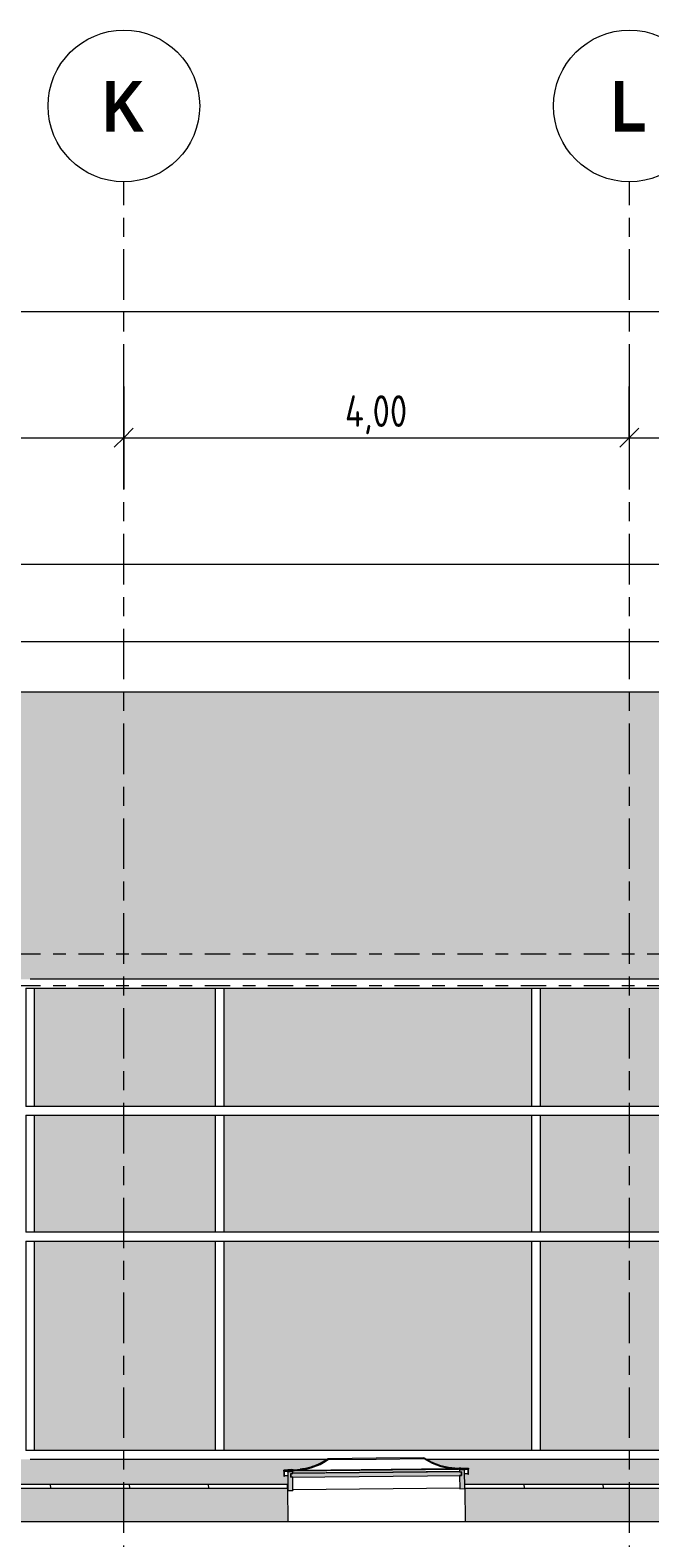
# Model space of a CAD drawing. Header units: metres. Extents: x -28 to 176, y -14 to 869.
# Tile 18 of 60: x 7.28 to 12.18, y 1.78 to 13.7. Entities that reach past the tile are written whole.
import ezdxf

# ---------------------------------------------------------------- set-up
doc = ezdxf.new("R2010")
doc.units = ezdxf.units.M
doc.linetypes.add('_Ebene_', pattern=[0.4, 0.2, -0.1, 0, -0.1])
doc.linetypes.add('_Rasterlinie_', pattern=[0.75, 0.4, -0.1, 0.15, -0.1])
for name, color, linetype, lineweight in [('A_Bem', 7, 'Continuous', 5), ('A_Bem-100', 7, 'Continuous', 5), ('A_Ebenen', 130, 'Continuous', 5), ('A_Fassade', 113, 'Continuous', 5), ('A_Fenster', 45, 'Continuous', 5), ('A_Geschossdecken', 7, 'Continuous', 5), ('A_Geschossdecken_Oberflächenschraffur', 7, 'Continuous', 5), ('A_Geschossdecken_Schraffur', 7, 'Continuous', 5), ('A_Linien_Feine Linien', 7, 'Continuous', 5), ('A_Raster', 128, 'Continuous', 5), ('A_Wand', 244, 'Continuous', 5), ('A_Wände_Oberflächenschraffur', 244, 'Continuous', 5)]:
    doc.layers.add(name, color=color, linetype=linetype, lineweight=lineweight)
doc.styles.add('Arial Narrow_B', font='txt', dxfattribs={"height": 0.4})
doc.styles.add('ISOCPEUR_1', font='isocpeur.ttf', dxfattribs={"width": 0.8, "height": 0.25})
doc.dimstyles.new('BLB-Standard_2_5_Aussen', dxfattribs={"dimscale": 0.3048, "dimtxt": 0.248995, "dimasz": 0.492126, "dimexe": 1.32874, "dimexo": 0.0625, "dimgap": 0.032808, "dimtad": 1, "dimrnd": 0.001, "dimzin": 0, "dimdsep": 46, "dimtxsty": 'ISOCPEUR_1', "dimblk1": 'OBLIQUE', "dimblk2": 'OBLIQUE', "dimsah": 1, "dimcen": 0.09, "dimdle": 0.164042, "dimazin": 0, "dimtfac": 1, "dimtdec": 4, "dimtix": 1, "dimtmove": 0, "dimatfit": 3, "dimfxl": 1.32874, "dimfxlon": 1, "dimtvp": 1, "dimtolj": 1, "dimtzin": 0, "dimarcsym": 2})
doc.dimstyles.new('BLB-Standard_2_5_Aussen_maskiert', dxfattribs={"dimscale": 0.3048, "dimtxt": 0.248995, "dimasz": 0.492126, "dimexe": 1.32874, "dimexo": 0.0625, "dimgap": 0.032808, "dimtad": 1, "dimrnd": 0.001, "dimzin": 0, "dimdsep": 46, "dimtxsty": 'ISOCPEUR_1', "dimblk1": 'OBLIQUE', "dimblk2": 'OBLIQUE', "dimsah": 1, "dimcen": 0.09, "dimdle": 0.164042, "dimazin": 0, "dimtfac": 1, "dimtdec": 4, "dimtix": 1, "dimtmove": 0, "dimatfit": 3, "dimfxl": 1.32874, "dimfxlon": 1, "dimtvp": 1, "dimtfill": 1, "dimtolj": 1, "dimtzin": 0, "dimarcsym": 2})
pattern_1 = [(0, (11.292, 18.958), (0.813, 0.203), [0.007, -0.603, 0.007, -0.603, -3.251]), (0, (11.292, 18.958), (0.813, 0.203), [-1.219, 0.007, -1.212, 0.007, -0.603, -1.422]), (0, (11.292, 18.958), (0.813, 0.203), [-3.048, 0.007, -0.4, 0.007, -1.009]), (120, (11.597, 19.06), (-0.5823032, 0.6025787), [0.007, -0.603, 0.007, -0.603, -3.251]), (120, (11.597, 19.06), (-0.5823032, 0.6025787), [-1.219, 0.007, -1.212, 0.007, -0.603, -1.422]), (120, (11.597, 19.06), (-0.5823032, 0.6025787), [-3.048, 0.007, -0.4, 0.007, -1.009]), (240, (11.699, 19.466), (-0.2306968, -0.8055787), [0.007, -0.603, 0.007, -0.603, -3.251]), (240, (11.699, 19.466), (-0.2306968, -0.8055787), [-1.219, 0.007, -1.212, 0.007, -0.603, -1.422]), (240, (11.699, 19.466), (-0.2306968, -0.8055787), [-3.048, 0.007, -0.4, 0.007, -1.009])]

# ---------------------------------------------------------------- blocks, each defined once
blk = doc.blocks.new('FE Dachkuppel rechteckig - 2320 x 1400-8069990-C')
at = {"layer": 'A_Fenster', "lineweight": 9}
for points in [[(9.285, 2.266), (9.29, 2.266), (9.29, 2.302), (9.355, 2.307), (9.429, 2.314), (9.502, 2.331), (9.571, 2.359), (9.636, 2.397), (10.392, 2.405), (10.457, 2.368), (10.527, 2.342), (10.6, 2.326), (10.74, 2.317), (10.74, 2.282), (10.745, 2.282), (10.745, 2.322), (10.675, 2.326), (10.6, 2.331), (10.527, 2.347), (10.457, 2.374), (10.392, 2.411), (9.636, 2.403), (9.571, 2.365), (9.502, 2.336), (9.429, 2.319), (9.285, 2.306)], [(9.34, 2.257), (10.69, 2.271), (10.69, 2.301), (9.34, 2.287)]]:
    blk.add_hatch(color=253, dxfattribs=at).paths.add_polyline_path(points, flags=0)
h = blk.add_hatch(color=253, dxfattribs=at)
h.paths.add_polyline_path([(9.317, 2.152), (9.357, 2.152), (9.355, 2.257), (9.34, 2.257), (9.34, 2.287), (9.355, 2.287), (9.355, 2.302), (9.315, 2.298), (9.316, 2.194)], flags=0)
h.paths.add_polyline_path([(10.676, 2.166), (10.716, 2.167), (10.715, 2.313), (10.675, 2.316), (10.675, 2.301), (10.69, 2.301), (10.69, 2.271), (10.675, 2.271), (10.676, 2.194)], flags=0)
at = {"layer": 'A_Fenster', "color": 250, "lineweight": 9}
for p, q in [((9.345, 2.317), (9.285, 2.312)), ((9.345, 2.312), (9.285, 2.306)), ((9.285, 2.306), (9.285, 2.312)), ((9.285, 2.306), (9.285, 2.266)), ((9.285, 2.266), (9.29, 2.266)), ((9.29, 2.302), (9.345, 2.307)), ((9.29, 2.266), (9.29, 2.302)), ((9.29, 2.266), (9.29, 2.272)), ((9.29, 2.272), (9.315, 2.272)), ((9.315, 2.304), (9.355, 2.307)), ((9.315, 2.298), (9.315, 2.304)), ((9.355, 2.302), (9.315, 2.298)), ((9.315, 2.298), (9.317, 2.152)), ((10.69, 2.301), (9.34, 2.287)), ((9.34, 2.257), (9.34, 2.287)), ((9.34, 2.287), (9.355, 2.287)), ((9.34, 2.287), (9.34, 2.257)), ((9.34, 2.257), (10.69, 2.271)), ((9.345, 2.312), (9.345, 2.317)), ((9.345, 2.317), (9.359, 2.317)), ((9.355, 2.312), (9.345, 2.312)), ((9.345, 2.307), (9.355, 2.307)), ((10.675, 2.321), (9.355, 2.307)), ((9.355, 2.307), (9.355, 2.302)), ((9.355, 2.292), (10.675, 2.306)), ((9.355, 2.287), (9.355, 2.302)), ((9.355, 2.287), (9.355, 2.292)), ((9.367, 2.308), (10.663, 2.322)), ((9.416, 2.313), (10.613, 2.325)), ((10.671, 2.331), (10.685, 2.331)), ((10.685, 2.326), (10.675, 2.326)), ((10.675, 2.316), (10.675, 2.321)), ((10.675, 2.321), (10.715, 2.318)), ((10.675, 2.321), (10.685, 2.321)), ((10.715, 2.313), (10.675, 2.316)), ((10.675, 2.316), (10.675, 2.301)), ((10.675, 2.301), (10.69, 2.301)), ((10.69, 2.271), (10.675, 2.271)), ((10.675, 2.271), (10.676, 2.166)), ((10.685, 2.331), (10.745, 2.328)), ((10.685, 2.331), (10.685, 2.326)), ((10.745, 2.322), (10.685, 2.326)), ((10.685, 2.321), (10.74, 2.317)), ((10.69, 2.301), (10.69, 2.271)), ((10.69, 2.271), (10.69, 2.301)), ((10.715, 2.318), (10.715, 2.313)), ((10.716, 2.167), (10.715, 2.313)), ((10.715, 2.287), (10.74, 2.287)), ((10.74, 2.317), (10.74, 2.282)), ((10.74, 2.282), (10.745, 2.282)), ((10.745, 2.328), (10.745, 2.322)), ((10.745, 2.282), (10.745, 2.322)), ((10.745, 2.282), (10.745, 2.288)), ((9.317, 2.152), (9.357, 2.152)), ((9.355, 2.257), (9.34, 2.257)), ((9.357, 2.152), (9.355, 2.257)), ((10.676, 2.171), (9.357, 2.157)), ((9.357, 2.157), (9.357, 2.152)), ((10.676, 2.166), (10.716, 2.167))]:
    blk.add_line(p, q, dxfattribs=at)
at = {"layer": 'A_Fenster', "color": 250, "lineweight": 9, "flags": 128}
for points in [[(9.636, 2.403), (9.571, 2.365), (9.502, 2.336), (9.429, 2.319), (9.355, 2.312)], [(9.355, 2.307), (9.429, 2.314), (9.502, 2.331), (9.571, 2.359), (9.636, 2.397)], [(10.392, 2.411), (10.014, 2.407), (9.636, 2.403)], [(9.636, 2.397), (10.014, 2.401), (10.392, 2.405)], [(10.675, 2.326), (10.6, 2.331), (10.527, 2.347), (10.457, 2.374), (10.392, 2.411)], [(10.392, 2.405), (10.457, 2.368), (10.527, 2.342), (10.6, 2.326), (10.675, 2.321)]]:
    blk.add_lwpolyline(points, dxfattribs=at)
at = {"layer": 'A_Fenster', "color": 250, "lineweight": 9}
for points in [[(9.585, 2.367), (9.602, 2.376), (9.619, 2.386), (9.636, 2.397)], [(10.444, 2.376), (10.426, 2.385), (10.409, 2.394), (10.392, 2.405)]]:
    blk.add_open_spline(points, degree=3, dxfattribs=at)
for points, knots in [([(9.583, 2.372), (9.575, 2.367), (9.558, 2.359), (9.533, 2.349), (9.509, 2.341), (9.488, 2.334), (9.466, 2.329), (9.444, 2.324), (9.427, 2.322), (9.417, 2.321), (9.415, 2.32)], [0.2049366, 0.2049366, 0.2049366, 0.2049366, 0.3, 0.4, 0.475, 0.55, 0.625, 0.7, 0.775, 0.8, 0.8, 0.8, 0.8]), ([(10.445, 2.381), (10.453, 2.377), (10.471, 2.369), (10.496, 2.359), (10.52, 2.351), (10.541, 2.345), (10.563, 2.34), (10.585, 2.336), (10.603, 2.334), (10.612, 2.333), (10.615, 2.333)], [0.2047992, 0.2047992, 0.2047992, 0.2047992, 0.3, 0.4, 0.475, 0.55, 0.625, 0.7, 0.775, 0.8, 0.8, 0.8, 0.8])]:
    blk.add_open_spline(points, degree=3, knots=knots, dxfattribs=at)
blk = doc.blocks.new('System Panel - Glazed window-8556059-C')
at = {"layer": 'A_Fassade', "lineweight": 9}
blk.add_hatch(color=10, dxfattribs=at).paths.add_polyline_path([(12.742, 2.469), (12.742, 4.125), (11.315, 4.125), (11.315, 2.469), (12.631, 2.469)], flags=0)
blk = doc.blocks.new('System Panel - Glazed window-8556060-C')
at = {"layer": 'A_Fassade', "lineweight": 9}
blk.add_hatch(color=10, dxfattribs=at).paths.add_polyline_path([(12.742, 5.19), (12.742, 6.125), (11.315, 6.125), (11.315, 5.19)], flags=0)
blk = doc.blocks.new('System Panel - Glazed window-8556061-C')
at = {"layer": 'A_Fassade', "lineweight": 9}
blk.add_hatch(color=10, dxfattribs=at).paths.add_polyline_path([(11.112, 2.469), (11.245, 2.469), (11.245, 4.125), (8.812, 4.125), (8.812, 2.469), (10.732, 2.469)], flags=0)
blk = doc.blocks.new('System Panel - Glazed window-8556062-C')
at = {"layer": 'A_Fassade', "lineweight": 9}
blk.add_hatch(color=10, dxfattribs=at).paths.add_polyline_path([(11.245, 5.19), (11.245, 6.125), (8.812, 6.125), (8.812, 5.19)], flags=0)
blk = doc.blocks.new('System Panel - Glazed window-8556063-C')
at = {"layer": 'A_Fassade', "lineweight": 9}
blk.add_hatch(color=10, dxfattribs=at).paths.add_polyline_path([(8.742, 2.469), (8.742, 4.125), (7.312, 4.125), (7.312, 2.469), (8.073, 2.469)], flags=0)
blk = doc.blocks.new('System Panel - Glazed window-8556064-C')
at = {"layer": 'A_Fassade', "lineweight": 9}
blk.add_hatch(color=10, dxfattribs=at).paths.add_polyline_path([(7.312, 5.19), (8.742, 5.19), (8.742, 6.125), (7.312, 6.125)], flags=0)
blk = doc.blocks.new('Rectangular Mullion - 70mm x 280mm_2-8070017-C')
at = {"layer": 'A_Fassade', "color": 250, "lineweight": 9}
for p, q in [((-7.238, 2.469), (-8.738, 2.469)), ((-8.738, 2.399), (-7.238, 2.399))]:
    blk.add_line(p, q, dxfattribs=at)
blk = doc.blocks.new('Rectangular Mullion - 70mm x 280mm_2-V29-C')
at = {"layer": 'A_Fassade', "color": 250, "lineweight": 9}
for p, q in [((11.28, 2.469), (8.777, 2.469)), ((8.777, 2.399), (9.628, 2.399)), ((10.414, 2.399), (11.28, 2.399))]:
    blk.add_line(p, q, dxfattribs=at)
blk = doc.blocks.new('Rectangular Mullion - 70mm x 280mm_2-8070022-C')
at = {"layer": 'A_Fassade', "color": 250, "lineweight": 9}
for p, q in [((12.777, 2.469), (11.28, 2.469)), ((11.28, 2.399), (12.777, 2.399))]:
    blk.add_line(p, q, dxfattribs=at)
blk = doc.blocks.new('Rectangular Mullion - 70mm x 160mm-8070023-C')
at = {"layer": 'A_Fassade', "color": 250, "lineweight": 9}
for p, q in [((-7.238, 5.19), (-8.738, 5.19)), ((-8.738, 5.12), (-7.238, 5.12))]:
    blk.add_line(p, q, dxfattribs=at)
blk = doc.blocks.new('Rectangular Mullion - 70mm x 160mm-8070025-C')
at = {"layer": 'A_Fassade', "color": 250, "lineweight": 9}
for p, q in [((-0.73, 5.19), (-3.233, 5.19)), ((-3.233, 5.12), (-0.73, 5.12))]:
    blk.add_line(p, q, dxfattribs=at)
blk = doc.blocks.new('Rectangular Mullion - 70mm x 160mm-8070028-C')
at = {"layer": 'A_Fassade', "color": 250, "lineweight": 9}
for p, q in [((12.777, 5.19), (11.28, 5.19)), ((11.28, 5.12), (12.777, 5.12))]:
    blk.add_line(p, q, dxfattribs=at)
blk = doc.blocks.new('Rectangular Mullion - 70mm x 280mm_2-8070030-C')
at = {"layer": 'A_Fassade', "color": 250, "lineweight": 9}
for p, q in [((-7.238, 6.195), (-8.738, 6.195)), ((-8.738, 6.125), (-7.238, 6.125))]:
    blk.add_line(p, q, dxfattribs=at)
blk = doc.blocks.new('Rectangular Mullion - 70mm x 280mm_2-8070031-C')
at = {"layer": 'A_Fassade', "color": 250, "lineweight": 9}
for p, q in [((-0.73, 6.195), (-3.233, 6.195)), ((-3.233, 6.125), (-0.73, 6.125))]:
    blk.add_line(p, q, dxfattribs=at)
blk = doc.blocks.new('Rectangular Mullion - 70mm x 280mm_2-8070033-C')
at = {"layer": 'A_Fassade', "color": 250, "lineweight": 9}
for p, q in [((12.777, 6.195), (11.28, 6.195)), ((11.28, 6.125), (12.777, 6.125))]:
    blk.add_line(p, q, dxfattribs=at)
blk = doc.blocks.new('Rectangular Mullion - 70mm x 160mm-8069955-C')
at = {"layer": 'A_Fassade', "color": 250, "lineweight": 9}
for p, q in [((15.242, 4.125), (15.312, 4.125)), ((15.242, 4.125), (15.242, 2.469)), ((15.312, 2.469), (15.312, 4.125)), ((15.312, 2.469), (15.242, 2.469))]:
    blk.add_line(p, q, dxfattribs=at)
blk = doc.blocks.new('Rectangular Mullion - 70mm x 160mm-8069616-C')
at = {"layer": 'A_Fassade', "color": 250, "lineweight": 9}
for p, q in [((15.242, 6.125), (15.312, 6.125)), ((15.242, 6.125), (15.242, 5.19)), ((15.312, 5.19), (15.312, 6.125)), ((15.312, 5.19), (15.242, 5.19))]:
    blk.add_line(p, q, dxfattribs=at)
blk = doc.blocks.new('System Panel - Glazed window-8556071-C')
at = {"layer": 'A_Fassade', "lineweight": 9}
blk.add_hatch(color=10, dxfattribs=at).paths.add_polyline_path([(-8.703, 4.195), (-7.273, 4.195), (-7.273, 5.12), (-8.703, 5.12), (-8.703, 4.413)], flags=0)
blk = doc.blocks.new('System Panel - Glazed window-8556072-C')
at = {"layer": 'A_Fassade', "lineweight": 9}
blk.add_hatch(color=10, dxfattribs=at).paths.add_polyline_path([(-3.198, 4.195), (-0.765, 4.195), (-0.765, 5.12), (-3.198, 5.12), (-3.198, 4.413)], flags=0)
blk = doc.blocks.new('System Panel - Glazed window-8556075-C')
at = {"layer": 'A_Fassade', "lineweight": 9}
blk.add_hatch(color=10, dxfattribs=at).paths.add_polyline_path([(11.315, 4.195), (12.742, 4.195), (12.742, 5.12), (11.315, 5.12), (11.315, 4.413)], flags=0)
blk = doc.blocks.new('Rectangular Mullion - 70mm x 160mm-8069613-C')
at = {"layer": 'A_Fassade', "color": 250, "lineweight": 9}
for p, q in [((15.242, 5.12), (15.312, 5.12)), ((15.242, 5.12), (15.242, 4.195)), ((15.312, 4.195), (15.312, 5.12)), ((15.312, 4.195), (15.242, 4.195))]:
    blk.add_line(p, q, dxfattribs=at)
blk = doc.blocks.new('DIMBLOCK23-C')
at = {"layer": 'A_Bem-100'}
for p, q in [((-12.718, 9.072), (-12.718, 9.882)), ((16.757, 9.072), (16.757, 9.882)), ((-12.718, 9.477), (16.757, 9.477)), ((-12.718, 9.477), (-12.718, 9.072)), ((16.757, 9.477), (16.757, 9.072))]:
    blk.add_line(p, q, dxfattribs=at)
at = {"layer": 'A_Bem-100', "lineweight": 9}
for p, q in [((-12.718, 9.477), (-12.643, 9.552)), ((16.757, 9.477), (16.832, 9.552)), ((-12.718, 9.477), (-12.793, 9.402)), ((16.757, 9.477), (16.682, 9.402))]:
    blk.add_line(p, q, dxfattribs=at)
at = {"layer": 'A_Bem-100', "color": 0, "insert": (1.656, 9.813), "char_height": 0.25, "width": 0.87242, "attachment_point": 1, "line_spacing_factor": 1.149209, "style": 'ISOCPEUR_1'}
blk.add_mtext('29,47\\A2\\H0.5x;\\S5^  ;\\H2x;', dxfattribs=at)
blk = doc.blocks.new('_Oblique')
at = {"color": 0, "linetype": 'ByBlock', "lineweight": -2}
blk.add_line((-0.5, -0.5), (0.5, 0.5), dxfattribs=at)
blk = doc.blocks.new('Raster - Raster-989695-C')
at = {"layer": 'A_Raster', "lineweight": 9}
blk.add_circle((19.983, 13.101), 0.6, dxfattribs=at)
blk = doc.blocks.new('DIMBLOCK46-C')
at = {"layer": 'A_Bem-100'}
for p, q in [((-15.994, 11.072), (-15.994, 11.882)), ((20.026, 11.072), (20.026, 11.882)), ((-16.044, 11.477), (20.076, 11.477)), ((-15.994, 11.477), (-15.994, 11.072)), ((20.026, 11.477), (20.026, 11.072))]:
    blk.add_line(p, q, dxfattribs=at)
at = {"layer": 'A_Bem-100', "lineweight": 9}
for p, q in [((-15.994, 11.477), (-16.069, 11.402)), ((-15.994, 11.477), (-15.919, 11.552)), ((20.026, 11.477), (19.951, 11.402)), ((20.026, 11.477), (20.101, 11.552))]:
    blk.add_line(p, q, dxfattribs=at)
at = {"layer": 'A_Bem-100', "color": 0, "insert": (1.707, 11.813), "char_height": 0.25, "width": 0.74096, "attachment_point": 1, "line_spacing_factor": 1.149209, "style": 'ISOCPEUR_1', "bg_fill": 3, "box_fill_scale": 1.25, "bg_fill_color": 256, "bg_fill_true_color": 13158600, "bg_fill_transparency": 0}
blk.add_mtext('36,02', dxfattribs=at)
blk = doc.blocks.new('DIMBLOCK68-C')
at = {"layer": 'A_Bem-100'}
for p, q in [((4.018, 10.882), (4.018, 10.072)), ((4.018, 10.477), (4.018, 10.882)), ((8.018, 10.882), (8.018, 10.072)), ((8.018, 10.477), (8.018, 10.882)), ((4.018, 10.477), (8.018, 10.477))]:
    blk.add_line(p, q, dxfattribs=at)
at = {"layer": 'A_Bem-100', "lineweight": 9}
for p, q in [((4.018, 10.477), (4.093, 10.552)), ((8.018, 10.477), (8.093, 10.552)), ((4.018, 10.477), (3.943, 10.402)), ((8.018, 10.477), (7.943, 10.402))]:
    blk.add_line(p, q, dxfattribs=at)
at = {"layer": 'A_Bem-100', "color": 0, "insert": (5.768, 10.813), "char_height": 0.25, "width": 0.60054, "attachment_point": 1, "line_spacing_factor": 1.149209, "style": 'ISOCPEUR_1'}
blk.add_mtext('4,00', dxfattribs=at)
blk = doc.blocks.new('DIMBLOCK69-C')
at = {"layer": 'A_Bem-100'}
for p, q in [((8.018, 10.882), (8.018, 10.072)), ((8.018, 10.477), (8.018, 10.882)), ((12.018, 10.882), (12.018, 10.072)), ((12.018, 10.477), (12.018, 10.882)), ((8.018, 10.477), (12.018, 10.477))]:
    blk.add_line(p, q, dxfattribs=at)
at = {"layer": 'A_Bem-100', "lineweight": 9}
for p, q in [((8.018, 10.477), (8.093, 10.552)), ((12.018, 10.477), (12.093, 10.552)), ((8.018, 10.477), (7.943, 10.402)), ((12.018, 10.477), (11.943, 10.402))]:
    blk.add_line(p, q, dxfattribs=at)
at = {"layer": 'A_Bem-100', "color": 0, "insert": (9.768, 10.813), "char_height": 0.25, "width": 0.60054, "attachment_point": 1, "line_spacing_factor": 1.149209, "style": 'ISOCPEUR_1'}
blk.add_mtext('4,00', dxfattribs=at)
blk = doc.blocks.new('DIMBLOCK70-C')
at = {"layer": 'A_Bem-100'}
for p, q in [((12.018, 10.882), (12.018, 10.072)), ((12.018, 10.477), (12.018, 10.882)), ((16.018, 10.882), (16.018, 10.072)), ((16.018, 10.477), (16.018, 10.882)), ((12.018, 10.477), (16.018, 10.477))]:
    blk.add_line(p, q, dxfattribs=at)
at = {"layer": 'A_Bem-100', "lineweight": 9}
for p, q in [((12.018, 10.477), (12.093, 10.552)), ((16.018, 10.477), (16.093, 10.552)), ((12.018, 10.477), (11.943, 10.402)), ((16.018, 10.477), (15.943, 10.402))]:
    blk.add_line(p, q, dxfattribs=at)
at = {"layer": 'A_Bem-100', "color": 0, "insert": (13.768, 10.813), "char_height": 0.25, "width": 0.60054, "attachment_point": 1, "line_spacing_factor": 1.149209, "style": 'ISOCPEUR_1'}
blk.add_mtext('4,00', dxfattribs=at)

msp = doc.modelspace()

# ---------------------------------------------------------------- hatches: boundary and pattern name
at = {"layer": 'A_Geschossdecken_Oberflächenschraffur'}
h = msp.add_hatch(dxfattribs=at)
h.set_pattern_fill('FP_40', color=9, style=0, pattern_type=2)
h.set_pattern_definition([(92.491, (3.697, 2.071), (-0.624584, -0.000146), [])])
h.paths.add_polyline_path([(21.7571, 2.1668), (21.7567, 2.2049), (19.9909, 2.2047), (19.9909, 2.2014), (19.5409, 2.2014), (19.5409, 2.2047), (16.7572, 2.2047), (16.7572, 2.2019), (15.9025, 2.2015), (15.9047, 2.1676), (15.5932, 2.1676), (15.5955, 2.202), (14.3731, 2.2019), (14.3746, 2.1669), (21.7552, 2.1668)], flags=0)
h.paths.add_polyline_path([(13.9344, 2.1669), (13.9494, 2.1669), (13.951, 2.202), (10.7161, 2.2019), (10.7164, 2.1669), (13.3909, 2.1669)], flags=0)
h.paths.add_polyline_path([(9.3164, 2.167), (9.315, 2.202), (6.7235, 2.2019), (6.724, 2.167), (9.315, 2.167)], flags=0)
h.paths.add_polyline_path([(5.3238, 2.167), (5.3223, 2.2021), (2.7238, 2.2019), (2.7243, 2.167), (5.3223, 2.167)], flags=0)
h.paths.add_polyline_path([(1.3241, 2.167), (1.3229, 2.2021), (-1.2798, 2.2019), (-1.2798, 2.1671), (1.3229, 2.167)], flags=0)
h.paths.add_polyline_path([(-2.6798, 2.1671), (-2.6798, 2.2022), (-5.288, 2.2019), (-5.288, 2.1671), (-3.3211, 2.1671)], flags=0)
h.paths.add_polyline_path([(-6.743, 2.1671), (-6.688, 2.1671), (-6.688, 2.2022), (-9.4905, 2.2019), (-9.4896, 2.1672), (-7.1192, 2.1671)], flags=0)
h.paths.add_polyline_path([(-10.1021, 2.1672), (-10.102, 2.1683), (-10.1021, 2.2023), (-11.1735, 2.2016), (-11.1716, 2.1672), (-10.1578, 2.1672)], flags=0)
h.paths.add_polyline_path([(-11.538, 2.1672), (-11.5361, 2.2023), (-12.7255, 2.2023), (-12.7255, 2.2049), (-15.9644, 2.2049), (-11.677, 2.1672)], flags=0)
h.paths.add_polyline_path([(22.657, 2.1828), (23.4021, 2.2049), (22.6567, 2.2049), (22.6569, 2.1919)], flags=0)
at = {"layer": 'A_Geschossdecken_Schraffur', "lineweight": 9}
h = msp.add_hatch(color=253, dxfattribs=at)
h.paths.add_polyline_path([(13.7281, 0.9549), (13.7415, 1.0049), (10.7287, 1.0049), (10.7292, 0.9549), (13.3909, 0.9549)], flags=0)
h.paths.add_polyline_path([(-19.1392, 0.9549), (-18.645, 0.9549), (-18.6448, 1.0049), (-18.8516, 1.0049), (-18.8516, 1.9049), (-18.6416, 1.9049), (-18.6405, 2.2049), (-19.1392, 2.2049), (-19.1392, 1.454)], flags=0)
h.paths.add_polyline_path([(-8.6385, 0.9549), (-6.688, 0.9549), (-6.688, 1.0049), (-9.3258, 1.0049), (-9.3139, 0.9549)], flags=0)
h.paths.add_polyline_path([(-13.1963, 0.9549), (-11.6808, 0.9549), (-11.6755, 1.0049), (-17.7448, 1.0049), (-17.745, 0.9549), (-16.2348, 0.9549)], flags=0)
h.paths.add_polyline_path([(23.5062, 0.9549), (23.5062, 1.0049), (22.6694, 1.0049), (22.6699, 0.9549), (23.2661, 0.9549)], flags=0)
h.paths.add_polyline_path([(9.3291, 0.9549), (9.3286, 1.0049), (6.7361, 1.0049), (6.7366, 0.9549), (8.0735, 0.9549)], flags=0)
h.paths.add_polyline_path([(14.5959, 0.9549), (15.4363, 0.9549), (15.4419, 1.0049), (14.5825, 1.0049)], flags=0)
h.paths.add_polyline_path([(16.0616, 0.9549), (21.7699, 0.9549), (21.7693, 1.0049), (16.056, 1.0049)], flags=0)
h.paths.add_polyline_path([(-11.0288, 0.9549), (-10.2778, 0.9549), (-10.266, 1.0049), (-11.0341, 1.0049)], flags=0)
h.paths.add_polyline_path([(5.3366, 0.9549), (5.336, 1.0049), (2.7364, 1.0049), (2.737, 0.9549), (5.0349, 0.9549)], flags=0)
h.paths.add_polyline_path([(-5.288, 0.9549), (-2.6798, 0.9549), (-2.6798, 1.0049), (-5.288, 1.0049)], flags=0)
h.paths.add_polyline_path([(1.3369, 0.9549), (1.3363, 1.0049), (-1.2798, 1.0049), (-1.2798, 0.9549), (0.4771, 0.9549)], flags=0)
h.paths.add_polyline_path([(11.6401, 1.9049), (14.1145, 1.9049), (14.162, 1.9209), (14.2121, 1.9049), (15.5644, 1.9049), (15.5832, 2.0076), (15.5932, 2.1669), (10.7164, 2.1669), (10.7192, 1.9049), (11.5813, 1.9049)], flags=0)
h.paths.add_polyline_path([(8.8331, 1.9049), (9.3191, 1.9049), (9.3164, 2.167), (6.7239, 2.167), (6.7266, 1.9049), (8.7586, 1.9049)], flags=0)
h.paths.add_polyline_path([(-15.9479, 1.9049), (-11.5627, 1.9049), (-11.5464, 2.0071), (-11.538, 2.1672), (-11.7405, 2.1672), (-15.442, 2.1723), (-17.2238, 2.2049), (-17.7405, 2.2049), (-17.7416, 1.9049), (-16.2348, 1.9049)], flags=0)
h.paths.add_polyline_path([(5.0349, 1.9049), (5.3265, 1.9049), (5.3238, 2.167), (2.7242, 2.167), (2.7269, 1.9049), (4.7644, 1.9049)], flags=0)
h.paths.add_polyline_path([(1.2367, 1.9049), (1.3269, 1.9049), (1.3241, 2.167), (-1.2798, 2.1671), (-1.2798, 1.9049), (0.761, 1.9049)], flags=0)
h.paths.add_polyline_path([(15.9345, 1.9049), (21.7598, 1.9049), (21.7571, 2.1668), (15.9048, 2.1669), (15.9147, 2.0076), (15.9342, 1.9049)], flags=0)
h.paths.add_polyline_path([(-3.3211, 1.9049), (-2.6798, 1.9049), (-2.6798, 2.1671), (-5.288, 2.1671), (-5.288, 1.9049), (-4.0807, 1.9049)], flags=0)
h.paths.add_polyline_path([(-11.1469, 1.9049), (-10.0195, 1.9049), (-10.0077, 1.9385), (-9.9817, 2.0089), (-9.9752, 2.1667), (-11.1716, 2.1672), (-11.1633, 2.0071)], flags=0)
h.paths.add_polyline_path([(-7.1192, 1.9049), (-6.688, 1.9049), (-6.688, 2.1671), (-9.6165, 2.1667), (-9.6099, 2.0066), (-9.5723, 1.9049), (-7.4088, 1.9049)], flags=0)
h.paths.add_polyline_path([(22.6599, 1.9049), (23.5062, 1.9049), (23.5062, 2.1815), (22.6571, 2.1725)], flags=0)
at = {"layer": 'A_Wände_Oberflächenschraffur'}
h = msp.add_hatch(dxfattribs=at)
h.set_pattern_fill('FP_5', style=0, pattern_type=2)
h.set_pattern_definition(pattern_1)
h.paths.add_polyline_path([(20.0259, 6.1449), (20.0259, 8.4649), (-15.9944, 8.4649), (-15.9944, 6.1449), (-12.7178, 6.1449), (-12.7178, 6.1949), (16.7572, 6.1949), (16.7572, 6.1449)], flags=0)
h = msp.add_hatch(dxfattribs=at)
h.set_pattern_fill('FP_5', style=0, pattern_type=2)
h.set_pattern_definition(pattern_1)
h.paths.add_polyline_path([(16.7572, 2.2019), (16.7572, 2.3986), (10.4143, 2.3986), (10.445, 2.381), (10.4987, 2.3584), (10.5573, 2.3419), (10.615, 2.3329), (10.7448, 2.3275), (10.7448, 2.2817), (10.7402, 2.2817), (10.7399, 2.2874), (10.7152, 2.2871), (10.7164, 2.202), (13.951, 2.202), (13.9563, 2.3177), (13.8998, 2.3169), (13.9018, 2.3712), (14.0505, 2.3746), (14.1992, 2.3754), (14.3746, 2.3725), (14.4223, 2.3712), (14.4243, 2.3169), (14.3679, 2.3169), (14.3706, 2.2578), (14.3706, 2.2578), (14.3731, 2.202), (15.5955, 2.202), (15.6034, 2.3184), (15.5308, 2.3177), (15.5333, 2.3719), (15.6771, 2.3745), (15.8208, 2.3745), (15.9646, 2.3719), (15.9672, 2.3177), (15.8946, 2.3177), (15.8986, 2.2595), (15.8986, 2.2595), (15.9024, 2.202), (16.4294, 2.202)], flags=0)
h.paths.add_polyline_path([(9.316, 2.202), (9.315, 2.2723), (9.2903, 2.2721), (9.2899, 2.2663), (9.2853, 2.2663), (9.2857, 2.3122), (9.3585, 2.3171), (9.4182, 2.3209), (9.4748, 2.3311), (9.5304, 2.3482), (9.59, 2.3759), (9.6278, 2.3986), (6.4443, 2.3986), (6.4612, 2.3894), (6.5133, 2.3686), (6.5734, 2.353), (6.6249, 2.3454), (6.7475, 2.3405), (6.7521, 2.3392), (6.7521, 2.2946), (6.7475, 2.2946), (6.7471, 2.3001), (6.7225, 2.2998), (6.724, 2.2021), (9.315, 2.202)], flags=0)
h.paths.add_polyline_path([(5.3234, 2.2021), (5.3223, 2.2851), (5.2976, 2.2848), (5.2972, 2.2792), (5.2926, 2.2792), (5.2922, 2.3248), (5.366, 2.3299), (5.4248, 2.3336), (5.4812, 2.3439), (5.5303, 2.3582), (5.5889, 2.3842), (5.6142, 2.3986), (-1.5118, 2.3986), (-1.483, 2.3874), (-1.422, 2.3723), (-1.3751, 2.3656), (-1.3057, 2.3639), (-1.2498, 2.3605), (-1.2498, 2.3119), (-1.2548, 2.3119), (-1.2548, 2.3203), (-1.2798, 2.3203), (-1.2798, 2.2022), (1.3237, 2.2021), (1.3229, 2.2578), (1.2982, 2.2576), (1.2978, 2.2521), (1.2932, 2.252), (1.2928, 2.2976), (1.3668, 2.3026), (1.4267, 2.3066), (1.4814, 2.3166), (1.5274, 2.3297), (1.5855, 2.3548), (1.6277, 2.3781), (2.4163, 2.3864), (2.4661, 2.3601), (2.5175, 2.3401), (2.5783, 2.325), (2.6267, 2.318), (2.7481, 2.3132), (2.7527, 2.312), (2.7531, 2.2674), (2.7481, 2.2674), (2.7477, 2.2728), (2.7231, 2.2726), (2.7243, 2.2021), (5.3223, 2.2021)], flags=0)
h.paths.add_polyline_path([(-2.7098, 2.3605), (-2.6314, 2.3642), (-2.5845, 2.3656), (-2.5299, 2.3735), (-2.4766, 2.3874), (-2.4498, 2.3986), (-2.7098, 2.3986), (-2.7098, 2.3642)], flags=0)
h.paths.add_polyline_path([(-2.6798, 2.2022), (-2.6798, 2.3204), (-2.7048, 2.3203), (-2.7048, 2.3119), (-2.7098, 2.3119), (-2.7098, 2.3986), (-5.5201, 2.3986), (-5.4895, 2.3868), (-5.4367, 2.3732), (-5.3827, 2.3655), (-5.3139, 2.3639), (-5.258, 2.3604), (-5.258, 2.3119), (-5.263, 2.3119), (-5.263, 2.3203), (-5.288, 2.3203), (-5.288, 2.2022), (-2.7048, 2.2022)], flags=0)
h.paths.add_polyline_path([(-6.688, 2.2022), (-6.688, 2.3203), (-6.713, 2.3203), (-6.713, 2.3119), (-6.718, 2.3119), (-6.717, 2.3605), (-6.6394, 2.3642), (-6.5933, 2.3655), (-6.5392, 2.3732), (-6.4865, 2.3868), (-6.4581, 2.3986), (-12.7178, 2.3986), (-12.7178, 6.1449), (-12.7255, 6.1449), (-12.7255, 2.2023), (-11.5361, 2.2023), (-11.5314, 2.2879), (-11.5948, 2.2872), (-11.5926, 2.3415), (-11.4565, 2.3443), (-11.2972, 2.3447), (-11.1716, 2.3428), (-11.117, 2.3415), (-11.1148, 2.2872), (-11.1782, 2.2872), (-11.1757, 2.2431), (-11.1757, 2.2431), (-11.1735, 2.2023), (-10.1012, 2.2023), (-10.0986, 2.3076), (-10.1394, 2.3067), (-10.1382, 2.361), (-9.9641, 2.3674), (-9.9128, 2.3798), (-9.8821, 2.3855), (-9.8313, 2.3905), (-9.7959, 2.3918), (-9.7525, 2.3902), (-9.7093, 2.3854), (-9.6667, 2.3776), (-9.6202, 2.3666), (-9.4535, 2.361), (-9.4523, 2.3067), (-9.4931, 2.3067), (-9.4896, 2.2023), (-6.713, 2.2022)], flags=0)
h.paths.add_polyline_path([(1.5784, 2.3453), (1.5789, 2.3455), (1.5788, 2.3455)], flags=0)
h.paths.add_polyline_path([(5.5826, 2.3749), (5.5828, 2.3749), (5.5826, 2.3749)], flags=0)

# ---------------------------------------------------------------- linework, layer by layer
at = {"layer": 'A_Ebenen', "color": 170, "linetype": '_Ebene_', "lineweight": 9}
for p, q in [((-24.8409, 8.865), (26.5562, 8.865)), ((-24.8409, 6.3949), (26.5562, 6.3949)), ((-24.8409, 6.1449), (26.5562, 6.1449))]:
    msp.add_line(p, q, dxfattribs=at)
at = {"layer": 'A_Geschossdecken', "color": 250, "lineweight": 9}
for p, q in [((-15.9727, 8.8649), (20.004, 8.8649)), ((9.3164, 2.167), (6.7239, 2.167)), ((9.3191, 1.9049), (9.3164, 2.167)), ((10.7164, 2.1669), (10.7164, 2.1753)), ((15.5932, 2.1669), (10.7164, 2.1669)), ((10.7164, 2.1669), (10.7192, 1.9049))]:
    msp.add_line(p, q, dxfattribs=at)
at = {"layer": 'A_Linien_Feine Linien'}
msp.add_line((23.5071, 1.9049), (-18.8516, 1.9049), dxfattribs=at)
at = {"layer": 'A_Raster', "linetype": '_Rasterlinie_', "lineweight": 9}
for p, q in [((8.0184, -12.4326), (8.0184, 12.5006)), ((12.0184, -12.4326), (12.0184, 12.5006))]:
    msp.add_line(p, q, dxfattribs=at)
at = {"layer": 'A_Wand', "color": 250, "lineweight": 9}
for p, q in [((20.0259, 8.4649), (-15.9944, 8.4649)), ((6.7235, 2.2021), (9.316, 2.202)), ((10.7161, 2.202), (13.951, 2.202))]:
    msp.add_line(p, q, dxfattribs=at)

# ---------------------------------------------------------------- block references
at = {"layer": 'A_Fassade', "color": 250, "lineweight": 9}
for name, p in [('Rectangular Mullion - 70mm x 160mm-8069616-C', (-8, 0)), ('Rectangular Mullion - 70mm x 280mm_2-8070030-C', (16.015, 0)), ('System Panel - Glazed window-8556064-C', (0, 0)), ('Rectangular Mullion - 70mm x 160mm-8069616-C', (-6.5, 0)), ('Rectangular Mullion - 70mm x 280mm_2-8070031-C', (12.01, 0)), ('System Panel - Glazed window-8556062-C', (0, 0)), ('Rectangular Mullion - 70mm x 160mm-8069616-C', (-3.9975, 0)), ('Rectangular Mullion - 70mm x 280mm_2-8070033-C', (0, 0)), ('System Panel - Glazed window-8556060-C', (0, 0)), ('Rectangular Mullion - 70mm x 160mm-8070023-C', (16.015, 0)), ('Rectangular Mullion - 70mm x 160mm-8070025-C', (12.01, 0)), ('Rectangular Mullion - 70mm x 160mm-8070028-C', (0, 0)), ('Rectangular Mullion - 70mm x 160mm-8069613-C', (-8, 0)), ('System Panel - Glazed window-8556071-C', (16.015, 0)), ('Rectangular Mullion - 70mm x 160mm-8069613-C', (-6.5, 0)), ('System Panel - Glazed window-8556072-C', (12.01, 0)), ('Rectangular Mullion - 70mm x 160mm-8069613-C', (-3.9975, 0)), ('System Panel - Glazed window-8556075-C', (0, 0)), ('Rectangular Mullion - 70mm x 160mm-8070023-C', (16.015, -0.995)), ('Rectangular Mullion - 70mm x 160mm-8070025-C', (12.01, -0.995)), ('Rectangular Mullion - 70mm x 160mm-8070028-C', (0, -0.995)), ('Rectangular Mullion - 70mm x 160mm-8069955-C', (-8, 0)), ('System Panel - Glazed window-8556063-C', (0, 0)), ('Rectangular Mullion - 70mm x 160mm-8069955-C', (-6.5, 0)), ('System Panel - Glazed window-8556061-C', (0, 0)), ('Rectangular Mullion - 70mm x 160mm-8069955-C', (-3.9975, 0)), ('System Panel - Glazed window-8556059-C', (0, 0)), ('Rectangular Mullion - 70mm x 280mm_2-8070017-C', (16.015, 0)), ('Rectangular Mullion - 70mm x 280mm_2-V29-C', (0, 0)), ('Rectangular Mullion - 70mm x 280mm_2-8070022-C', (0, 0))]:
    msp.add_blockref(name, p, dxfattribs=at)
at = {"layer": 'A_Fenster', "color": 250, "lineweight": 9}
msp.add_blockref('FE Dachkuppel rechteckig - 2320 x 1400-8069990-C', (0, 0), dxfattribs=at)
at = {"layer": 'A_Raster', "lineweight": 9}
for p in [(-11.9642, 0), (-7.9642, 0)]:
    msp.add_blockref('Raster - Raster-989695-C', p, dxfattribs=at)

# ---------------------------------------------------------------- texts
at = {"layer": 'A_Raster', "char_height": 0.4, "attachment_point": 1, "style": 'Arial Narrow_B'}
for s, insert, width in [('\\fArial Narrow|b1|i0|c0|p34|;K', (7.8499, 13.2989), 0.400844), ('\\fArial Narrow|b1|i0|c0|p34|;L', (11.8729, 13.2989), 0.344726)]:
    msp.add_mtext(s, dxfattribs=dict(at, insert=insert, width=width))

# ---------------------------------------------------------------- dimensions: what is measured, and where the dimension line sits
at = {"layer": 'A_Bem'}
for base, p1, p2, picture, middle in [((8.0184, 10.4767), (4.0184, 10.8817), (8.0184, 10.8817), 'DIMBLOCK68-C', (6.0184, 10.6117)), ((12.0184, 10.4767), (8.0184, 10.8817), (12.0184, 10.8817), 'DIMBLOCK69-C', (10.0184, 10.6117)), ((16.0184, 10.4767), (12.0184, 10.8817), (16.0184, 10.8817), 'DIMBLOCK70-C', (14.0184, 10.6117))]:
    dim = msp.add_linear_dim(base=base, p1=p1, p2=p2, dimstyle='BLB-Standard_2_5_Aussen', override={"dimpost": '<>', "dimfxl": 4}, dxfattribs=at)
    dim.commit()
    dim.dimension.update_dxf_attribs({"geometry": picture, "text_midpoint": middle})
dim = msp.add_linear_dim(base=(16.7572, 9.4767), p1=(-12.7178, 9.0717), p2=(16.7572, 9.0717), text='\\A1;29,47\\Q;{\\A1;{\\H0.5x;\\S5^ ;}}', dimstyle='BLB-Standard_2_5_Aussen', override={"dimpost": '<>', "dimfxl": 29.475}, dxfattribs=at)
dim.commit()
dim.dimension.update_dxf_attribs({"geometry": 'DIMBLOCK23-C', "text_midpoint": (2.0197, 9.6367)})

# ---------------------------------------------------------------- next in the draw order: dimensions: what is measured, and where the dimension line sits
dim = msp.add_linear_dim(base=(20.0259, 11.4767), p1=(-15.9944, 11.0717), p2=(20.0259, 11.0717), dimstyle='BLB-Standard_2_5_Aussen_maskiert', override={"dimpost": '<>', "dimfxl": 36.020317}, dxfattribs=at)
dim.commit()
dim.dimension.update_dxf_attribs({"geometry": 'DIMBLOCK46-C', "text_midpoint": (2.0158, 11.6117)})

doc.saveas('drawing.dxf')
